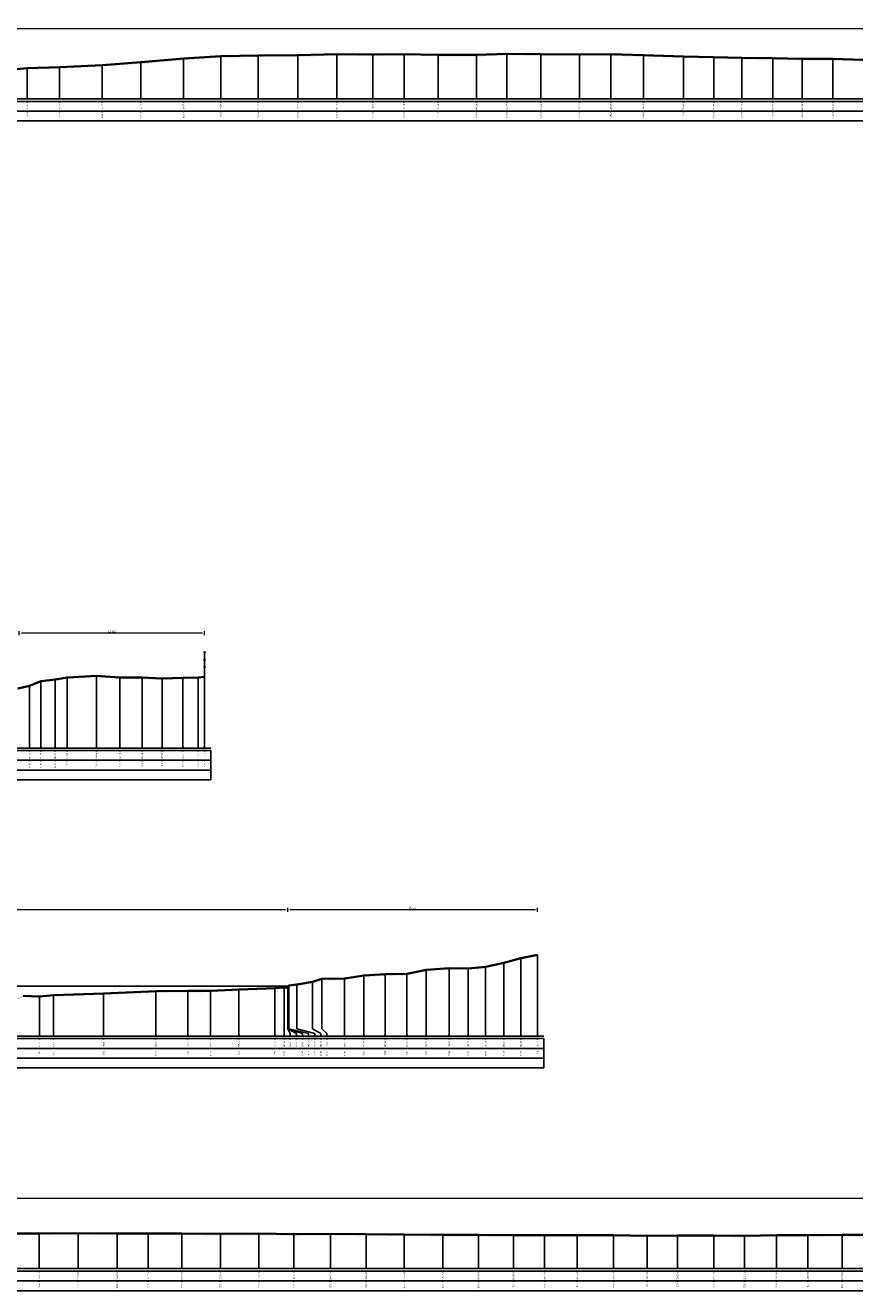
# Model space of a CAD drawing. Header units: metres. Extents: x 197883 to 206898, y 361907 to 364395.
# Tile 128 of 256: x 205937 to 206022, y 363286 to 363415. Entities that reach past the tile are written whole.
import ezdxf
from ezdxf.enums import TextEntityAlignment as Align

# ---------------------------------------------------------------- set-up
doc = ezdxf.new("R2010")
doc.units = ezdxf.units.M
doc.header["$PDMODE"] = 35
doc.header["$PDSIZE"] = 0.075
for name, color, linetype, lineweight in [('B-ME-IE-TERREINAFSCHEIDING_KUNSTMATIG_RASTERHEKWERK-SD', 20, 'Continuous', 25), ('X-ME-AL-PROFIEL_HUIDIG MAAIVELD-GD', 252, 'Continuous', 0), ('X-XX-AL-DETAIL1-M', 7, 'Continuous', 18), ('X-XX-AL-DWARSPROFIEL_PROFIELLIJN MAAIVELD-GD', 8, 'Continuous', 35)]:
    doc.layers.add(name, color=color, linetype=linetype, lineweight=lineweight)
doc.layers.add('X-ME-AL-PROFIEL_WATERLIJN-GD', color=150, linetype='Continuous')
doc.layers.add('X-ME-AL-PROFIELRASTER-S', color=7, linetype='Continuous')
doc.styles.add('NLCS-ISO-ANNOTATIVE-T18', font='NLCS-ISO.ttf', dxfattribs={"height": 1.8})
doc.styles.add('NLCS-ISO-M100-T25', font='NLCS-ISO.ttf', dxfattribs={"height": 0.25})
doc.dimstyles.new('NLCS-M100-T25-PIJL_L2_H1', dxfattribs={"dimscale": 0.1, "dimtxt": 2.5, "dimasz": 2.5, "dimexe": 2, "dimexo": 2, "dimgap": 0.7, "dimtad": 1, "dimzin": 0, "dimdsep": 46, "dimtxsty": 'NLCS-ISO-M100-T25', "dimcen": 0, "dimdle": 2, "dimclrd": 256, "dimclre": 256, "dimclrt": 256, "dimadec": 1, "dimazin": 0, "dimtfac": 1, "dimtdec": 3, "dimtofl": 0, "dimtmove": 0, "dimatfit": 3, "dimfxl": 2, "dimfxlon": 1, "dimtfillclr": 256, "dimtolj": 1, "dimtzin": 0, "dimlwd": -1, "dimlwe": -1, "dimarcsym": 0})

# ---------------------------------------------------------------- blocks, each defined once
blk = doc.blocks.new('SAL-PROFIELRASTER_BALK_EIND1-D')
at = {"color": 0, "linetype": 'ByBlock', "lineweight": -2}
blk.add_line((1, -12.5), (1, -2.5), dxfattribs=at)
at = {"color": 0, "linetype": 'ByBlock', "lineweight": -2, "flags": 128}
for points in [[(0, 0), (1, 0)], [(0, -2.5), (1, -2.5)], [(0, -12.5), (1, -12.5)]]:
    blk.add_lwpolyline(points, dxfattribs=at)
blk = doc.blocks.new('SAL-PROFIELRASTER_BALK_EIND2-D')
at = {"color": 0, "linetype": 'ByBlock', "lineweight": -2}
for p, q in [((1, -2.5), (1, -12.5)), ((1, -12.5), (0, -12.5))]:
    blk.add_line(p, q, dxfattribs=at)
blk = doc.blocks.new('SAL-PROFIELRASTER_BALK_DATA-D')
at = {"color": 0, "linetype": 'ByBlock', "lineweight": -2}
blk.add_lwpolyline([(0, -3.5), (0, -2.5)], dxfattribs=at)
at = {"color": 0, "linetype": 'ByBlock', "lineweight": -2, "style": 'NLCS-ISO-ANNOTATIVE-T18'}
blk.add_attdef('GETAL', text='', height=1.5, rotation=90, dxfattribs=at).set_placement((0.75, -5), align=Align.RIGHT)
blk = doc.blocks.new('SAL-PROFIELRASTER_AANHAAL-D')
at = {"color": 9, "linetype": 'ByBlock', "lineweight": -2, "flags": 128}
blk.add_lwpolyline([(0, 1), (0, 0)], dxfattribs=at)
blk = doc.blocks.new('SAL-PROFIELRASTER_AANHAAL_STAGGER-D')
at = {"color": 9, "linetype": 'ByBlock', "lineweight": -2, "flags": 128}
for points in [[(0, 0), (0, -0.25)], [(0, -0.25), (1, -0.75)], [(1, -0.75), (1, -1)]]:
    blk.add_lwpolyline(points, dxfattribs=at)
blk = doc.blocks.new('*D16')
at = {"layer": 'Defpoints', "color": 0, "transparency": 16777216}
for p in [(205783.86, 363295.17), (205783.86, 363288.01), (206058.69, 363288.01)]:
    blk.add_point(p, dxfattribs=at)
at = {"layer": 'X-XX-AL-DETAIL1-M', "color": 253, "transparency": 16777216}
for p, q in [((205783.86, 363294.97), (205783.86, 363295.37)), ((206058.44, 363295.17), (205784.11, 363295.17)), ((206058.69, 363294.97), (206058.69, 363295.37))]:
    blk.add_line(p, q, dxfattribs=at)
for points in [[(205784.11, 363295.21), (205784.11, 363295.13), (205783.86, 363295.17)], [(206058.44, 363295.21), (206058.44, 363295.13), (206058.69, 363295.17)]]:
    blk.add_solid(points, dxfattribs=at)
at = {"layer": 'X-XX-AL-DETAIL1-M', "color": 253, "transparency": 16777216, "insert": (205861.61, 363295.37), "char_height": 0.25, "attachment_point": 5, "style": 'NLCS-ISO-M100-T25'}
blk.add_mtext('\\A1;Gras', dxfattribs=at)
blk = doc.blocks.new('SIE-RASTERHEKWERK-SOD')
at = {"flags": 128}
for points in [[(-0.035, 1.035), (0.035, 0.965)], [(-0.035, 0.965), (0, 1), (0.035, 1.035)], [(-0.035, 0.735), (0.035, 0.665)], [(-0.035, 0.665), (0, 0.7), (0.035, 0.735)], [(0, 0), (0, 1)], [(-0.035, 0.435), (0.035, 0.365)], [(-0.035, 0.365), (0, 0.4), (0.035, 0.435)]]:
    blk.add_lwpolyline(points, dxfattribs=at)
blk = doc.blocks.new('*D68')
at = {"layer": 'Defpoints', "color": 0, "transparency": 16777216}
for p in [(205936.86, 363352.9), (205936.86, 363346.12), (205955.78, 363340.02)]:
    blk.add_point(p, dxfattribs=at)
at = {"layer": 'X-XX-AL-DETAIL1-M', "color": 253, "transparency": 16777216}
for p, q in [((205936.86, 363352.7), (205936.86, 363353.1)), ((205955.53, 363352.9), (205937.11, 363352.9)), ((205955.78, 363352.7), (205955.78, 363353.1))]:
    blk.add_line(p, q, dxfattribs=at)
for points in [[(205937.11, 363352.94), (205937.11, 363352.86), (205936.86, 363352.9)], [(205955.53, 363352.94), (205955.53, 363352.86), (205955.78, 363352.9)]]:
    blk.add_solid(points, dxfattribs=at)
at = {"layer": 'X-XX-AL-DETAIL1-M', "color": 253, "transparency": 16777216, "insert": (205946.32, 363353.1), "char_height": 0.25, "attachment_point": 5, "style": 'NLCS-ISO-M100-T25'}
blk.add_mtext('\\A1;Gras', dxfattribs=at)
blk = doc.blocks.new('*D70')
at = {"layer": 'Defpoints', "color": 0, "transparency": 16777216}
for p in [(205811.55, 363324.64), (205811.55, 363316.84), (205964.27, 363316.85)]:
    blk.add_point(p, dxfattribs=at)
at = {"layer": 'X-XX-AL-DETAIL1-M', "color": 253, "transparency": 16777216}
for p, q in [((205811.55, 363324.44), (205811.55, 363324.84)), ((205964.27, 363324.44), (205964.27, 363324.84)), ((205964.02, 363324.64), (205811.8, 363324.64))]:
    blk.add_line(p, q, dxfattribs=at)
for points in [[(205811.8, 363324.68), (205811.8, 363324.6), (205811.55, 363324.64)], [(205964.02, 363324.68), (205964.02, 363324.6), (205964.27, 363324.64)]]:
    blk.add_solid(points, dxfattribs=at)
at = {"layer": 'X-XX-AL-DETAIL1-M', "color": 253, "transparency": 16777216, "insert": (205887.91, 363324.83), "char_height": 0.25, "attachment_point": 5, "style": 'NLCS-ISO-M100-T25'}
blk.add_mtext('\\A1;Waterbodem met slib', dxfattribs=at)
blk = doc.blocks.new('*D71')
at = {"layer": 'Defpoints', "color": 0, "transparency": 16777216}
for p in [(205964.27, 363324.64), (205964.27, 363316.85), (205989.78, 363311.75)]:
    blk.add_point(p, dxfattribs=at)
at = {"layer": 'X-XX-AL-DETAIL1-M', "color": 253, "transparency": 16777216}
for p, q in [((205964.27, 363324.44), (205964.27, 363324.84)), ((205989.78, 363324.44), (205989.78, 363324.84)), ((205989.53, 363324.64), (205964.52, 363324.64))]:
    blk.add_line(p, q, dxfattribs=at)
for points in [[(205964.52, 363324.68), (205964.52, 363324.6), (205964.27, 363324.64)], [(205989.53, 363324.68), (205989.53, 363324.6), (205989.78, 363324.64)]]:
    blk.add_solid(points, dxfattribs=at)
at = {"layer": 'X-XX-AL-DETAIL1-M', "color": 253, "transparency": 16777216, "insert": (205977.02, 363324.83), "char_height": 0.25, "attachment_point": 5, "style": 'NLCS-ISO-M100-T25'}
blk.add_mtext('\\A1;Gras', dxfattribs=at)
blk = doc.blocks.new('*D84')
at = {"layer": 'Defpoints', "color": 0, "transparency": 16777216}
for p in [(205783.86, 363414.59), (205783.86, 363407.43), (206171.21, 363407.43)]:
    blk.add_point(p, dxfattribs=at)
at = {"layer": 'X-XX-AL-DETAIL1-M', "color": 253, "transparency": 16777216}
for p, q in [((205783.86, 363414.39), (205783.86, 363414.79)), ((206170.96, 363414.59), (205784.11, 363414.59)), ((206171.21, 363414.39), (206171.21, 363414.79))]:
    blk.add_line(p, q, dxfattribs=at)
for points in [[(205784.11, 363414.63), (205784.11, 363414.55), (205783.86, 363414.59)], [(206170.96, 363414.63), (206170.96, 363414.55), (206171.21, 363414.59)]]:
    blk.add_solid(points, dxfattribs=at)
at = {"layer": 'X-XX-AL-DETAIL1-M', "color": 253, "transparency": 16777216, "insert": (205889.45, 363414.79), "char_height": 0.25, "attachment_point": 5, "style": 'NLCS-ISO-M100-T25'}
blk.add_mtext('\\A1;Gras', dxfattribs=at)

msp = doc.modelspace()

# ---------------------------------------------------------------- hatches: boundary and pattern name
at = {"layer": 'X-ME-AL-PROFIEL_HUIDIG MAAIVELD-GD'}
h = msp.add_hatch(dxfattribs=at)
h.set_pattern_fill('AGR-MAAIVELD', color=256, scale=0.05, pattern_type=2)
h.set_pattern_definition([(45, (0, -954.30662), (-0.25000007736, 0.25000007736), []), (45, (-0.0357, -954.2709), (0, 0.50000015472), [0.3535535, -0.3535535]), (45, (-0.07143, -954.2352), (0, 0.50000015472), [0.3535535, -0.3535535]), (45, (-0.10764, -954.19898), (0, 0.50000015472), [0.3535535, -0.3535535]), (45, (-0.14286, -954.16376), (0, 0.50000015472), [0.3535535, -0.3535535]), (45, (-0.17857, -954.12805), (0, 0.50000015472), [0.3535535, -0.3535535]), (45, (-0.2143, -954.09233), (0, 0.50000015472), [0.3535535, -0.3535535]), (315, (0, -954.30662), (0.25000007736, 0.25000007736), []), (315, (0.0357, -954.2709), (0.50000015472, -1e-16), [0.3535535, -0.3535535]), (315, (0.07143, -954.2352), (0.50000015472, -1e-16), [0.3535535, -0.3535535]), (315, (0.10764, -954.19898), (0.50000015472, -1e-16), [0.3535535, -0.3535535]), (315, (0.14286, -954.16376), (0.50000015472, -1e-16), [0.3535535, -0.3535535]), (315, (0.17857, -954.12805), (0.50000015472, -1e-16), [0.3535535, -0.3535535]), (315, (0.2143, -954.09233), (0.50000015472, -1e-16), [0.3535535, -0.3535535])])
h.paths.add_polyline_path([(206171.207, 363410.481), (206171.207, 363410.331), (206168.768, 363410.369), (206167.246, 363410.287), (206164.445, 363410.393), (206161.657, 363410.488), (206158.942, 363410.648), (206156.155, 363410.782), (206153.362, 363410.952), (206150.43, 363411.119), (206147.42, 363411.289), (206144.576, 363411.416), (206141.734, 363411.674), (206138.218, 363411.877), (206134.691, 363412.029), (206130.992, 363412.051), (206128.061, 363412.08), (206124.826, 363411.991), (206121.683, 363411.971), (206118.545, 363411.947), (206114.591, 363412.008), (206110.867, 363412.031), (206106.693, 363411.973), (206103.107, 363411.957), (206099.169, 363411.942), (206095.442, 363411.834), (206091.707, 363411.723), (206087.85, 363411.622), (206084.102, 363411.584), (206080.69, 363411.544), (206077.239, 363411.53), (206073.858, 363411.469), (206070.94, 363411.402), (206067.452, 363411.442), (206064.26, 363411.433), (206061.168, 363411.429), (206057.221, 363411.432), (206053.888, 363411.366), (206050.806, 363411.338), (206047.746, 363411.327), (206044.325, 363411.351), (206041.065, 363411.33), (206037.959, 363411.315), (206035.498, 363411.244), (206032.535, 363411.234), (206029.215, 363411.215), (206026.339, 363411.247), (206022.973, 363411.281), (206019.921, 363411.361), (206016.785, 363411.376), (206013.776, 363411.434), (206010.613, 363411.483), (206007.756, 363411.554), (206004.656, 363411.632), (206000.574, 363411.745), (205997.253, 363411.839), (205994.034, 363411.835), (205990.119, 363411.859), (205986.627, 363411.88), (205983.535, 363411.774), (205979.638, 363411.796), (205976.138, 363411.869), (205972.966, 363411.815), (205969.267, 363411.86), (205965.283, 363411.746), (205961.231, 363411.729), (205957.433, 363411.641), (205953.63, 363411.397), (205949.284, 363411.026), (205945.328, 363410.744), (205940.977, 363410.53), (205937.68, 363410.437), (205934.283, 363410.107), (205930.633, 363409.88), (205924.964, 363409.734), (205922.096, 363409.645), (205919.582, 363409.568), (205918.501, 363409.952), (205915.416, 363410.05), (205911.798, 363410.002), (205908.49, 363410.042), (205905.007, 363410.145), (205901.042, 363410.128), (205897.696, 363410.095), (205894.342, 363410.135), (205890.691, 363410.057), (205887.086, 363410.082), (205883.616, 363409.983), (205880.299, 363409.982), (205876.996, 363409.917), (205873.856, 363409.894), (205870.993, 363409.919), (205867.616, 363410.337), (205865.021, 363410.61), (205863.057, 363410.212), (205861.435, 363410.339), (205859.099, 363410.785), (205855.688, 363411.182), (205851.43, 363411.318), (205847.165, 363411.285), (205843.7, 363411.206), (205839.878, 363411.15), (205835.955, 363411.123), (205831.932, 363411.193), (205828.12, 363411.288), (205824.83, 363411.232), (205821.403, 363411.291), (205817.267, 363411.274), (205813.366, 363411.186), (205808.794, 363411.121), (205804.53, 363411.091), (205801.002, 363410.95), (205797.033, 363410.771), (205793.304, 363410.658), (205789.633, 363410.694), (205786.376, 363410.827), (205783.859, 363410.625), (205783.859, 363410.775), (205786.376, 363410.977), (205789.633, 363410.844), (205793.304, 363410.808), (205797.033, 363410.921), (205801.002, 363411.1), (205804.53, 363411.241), (205808.794, 363411.271), (205813.366, 363411.336), (205817.267, 363411.424), (205821.403, 363411.441), (205824.83, 363411.382), (205828.12, 363411.438), (205831.932, 363411.343), (205835.955, 363411.273), (205839.878, 363411.3), (205843.7, 363411.356), (205847.165, 363411.435), (205851.43, 363411.468), (205855.688, 363411.332), (205859.099, 363410.935), (205861.435, 363410.489), (205863.057, 363410.362), (205865.021, 363410.76), (205867.616, 363410.487), (205870.993, 363410.069), (205873.856, 363410.044), (205876.996, 363410.067), (205880.299, 363410.132), (205883.616, 363410.133), (205887.086, 363410.232), (205890.691, 363410.207), (205894.342, 363410.285), (205897.696, 363410.245), (205901.042, 363410.278), (205905.007, 363410.295), (205908.49, 363410.192), (205911.798, 363410.152), (205915.416, 363410.2), (205918.501, 363410.102), (205919.582, 363409.718), (205922.096, 363409.795), (205924.964, 363409.884), (205930.633, 363410.03), (205934.283, 363410.257), (205937.68, 363410.587), (205940.977, 363410.68), (205945.328, 363410.894), (205949.284, 363411.176), (205953.63, 363411.547), (205957.433, 363411.791), (205961.231, 363411.879), (205965.283, 363411.896), (205969.267, 363412.01), (205972.966, 363411.965), (205976.138, 363412.019), (205979.638, 363411.946), (205983.535, 363411.924), (205986.627, 363412.03), (205990.119, 363412.009), (205994.034, 363411.985), (205997.253, 363411.989), (206000.574, 363411.895), (206004.656, 363411.782), (206007.756, 363411.704), (206010.613, 363411.633), (206013.776, 363411.584), (206016.785, 363411.526), (206019.921, 363411.511), (206022.973, 363411.431), (206026.339, 363411.397), (206029.215, 363411.365), (206032.535, 363411.384), (206035.498, 363411.394), (206037.959, 363411.465), (206041.065, 363411.48), (206044.325, 363411.501), (206047.746, 363411.477), (206050.806, 363411.488), (206053.888, 363411.516), (206057.221, 363411.582), (206061.168, 363411.579), (206064.26, 363411.583), (206067.452, 363411.592), (206070.94, 363411.552), (206073.858, 363411.619), (206077.239, 363411.68), (206080.69, 363411.694), (206084.102, 363411.734), (206087.85, 363411.772), (206091.707, 363411.873), (206095.442, 363411.984), (206099.169, 363412.092), (206103.107, 363412.107), (206106.693, 363412.123), (206110.867, 363412.181), (206114.591, 363412.158), (206118.545, 363412.097), (206121.683, 363412.121), (206124.826, 363412.141), (206128.061, 363412.23), (206130.992, 363412.201), (206134.691, 363412.179), (206138.218, 363412.027), (206141.734, 363411.824), (206144.576, 363411.566), (206147.42, 363411.439), (206150.43, 363411.269), (206153.362, 363411.102), (206156.155, 363410.932), (206158.942, 363410.798), (206161.657, 363410.638), (206164.445, 363410.543), (206167.246, 363410.437), (206168.768, 363410.519)])
h = msp.add_hatch(dxfattribs=at)
h.set_pattern_fill('AGR-MAAIVELD', color=256, scale=0.05, pattern_type=2)
h.set_pattern_definition([(45, (2.30706, -917.14647), (-0.25000007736, 0.25000007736), []), (45, (2.27135, -917.11076), (0, 0.50000015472), [0.3535535, -0.3535535]), (45, (2.23564, -917.07504), (0, 0.50000015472), [0.3535535, -0.3535535]), (45, (2.19942, -917.03883), (0, 0.50000015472), [0.3535535, -0.3535535]), (45, (2.1642, -917.0036), (0, 0.50000015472), [0.3535535, -0.3535535]), (45, (2.1285, -916.9679), (0, 0.50000015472), [0.3535535, -0.3535535]), (45, (2.09278, -916.9322), (0, 0.50000015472), [0.3535535, -0.3535535]), (315, (2.30706, -917.14647), (0.25000007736, 0.25000007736), []), (315, (2.34278, -917.11076), (0.50000015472, -1e-16), [0.3535535, -0.3535535]), (315, (2.3785, -917.07504), (0.50000015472, -1e-16), [0.3535535, -0.3535535]), (315, (2.4147, -917.03883), (0.50000015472, -1e-16), [0.3535535, -0.3535535]), (315, (2.44992, -917.0036), (0.50000015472, -1e-16), [0.3535535, -0.3535535]), (315, (2.48564, -916.9679), (0.50000015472, -1e-16), [0.3535535, -0.3535535]), (315, (2.52135, -916.9322), (0.50000015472, -1e-16), [0.3535535, -0.3535535])])
h.paths.add_polyline_path([(205955.777, 363348.438), (205955.777, 363348.288), (205955.131, 363348.225), (205953.568, 363348.191), (205951.444, 363348.12), (205949.405, 363348.203), (205947.14, 363348.225), (205944.734, 363348.383), (205941.739, 363348.217), (205940.524, 363348.002), (205939.05, 363347.835), (205937.911, 363347.375), (205936.724, 363347.089), (205935.893, 363346.996), (205934.784, 363346.888), (205933.992, 363346.959), (205932.797, 363346.849), (205930.308, 363346.783), (205927.586, 363346.573), (205923.696, 363346.261), (205918.682, 363345.98), (205913.108, 363345.723), (205908.226, 363345.167), (205901.352, 363344.704), (205895.678, 363345.017), (205892.494, 363345.396), (205888.26, 363345.422), (205883.877, 363345.366), (205878.403, 363344.993), (205871.748, 363344.673), (205866.136, 363343.684), (205862.225, 363343.66), (205857.945, 363343.603), (205850.934, 363343.696), (205848.351, 363343.62), (205843.127, 363343.72), (205837.674, 363343.793), (205831.655, 363343.852), (205826.807, 363344.083), (205821.389, 363344.603), (205815.85, 363346.168), (205813.451, 363346.528), (205810.062, 363346.913), (205809.001, 363347.023), (205807.983, 363347.053), (205807.406, 363347.122), (205807.388, 363347.133), (205806.836, 363347.199), (205805.635, 363347.327), (205803.887, 363347.619), (205802.047, 363347.945), (205800.375, 363348.13), (205798.489, 363348.423), (205796.843, 363348.767), (205795.178, 363349.214), (205794.027, 363349.433), (205791.286, 363349.63), (205788.978, 363349.726), (205786.466, 363349.718), (205783.859, 363349.719), (205783.859, 363349.869), (205786.466, 363349.868), (205788.978, 363349.876), (205791.286, 363349.78), (205794.027, 363349.583), (205795.178, 363349.364), (205796.843, 363348.917), (205798.489, 363348.573), (205800.375, 363348.28), (205802.047, 363348.095), (205803.887, 363347.769), (205805.635, 363347.477), (205806.836, 363347.349), (205807.388, 363347.283), (205807.406, 363347.272), (205807.983, 363347.203), (205809.001, 363347.173), (205810.062, 363347.063), (205813.451, 363346.678), (205815.85, 363346.318), (205821.389, 363344.753), (205826.807, 363344.233), (205831.655, 363344.002), (205837.674, 363343.943), (205843.127, 363343.87), (205848.351, 363343.77), (205850.934, 363343.846), (205857.945, 363343.753), (205862.225, 363343.81), (205866.136, 363343.834), (205871.748, 363344.823), (205878.403, 363345.143), (205883.877, 363345.516), (205888.26, 363345.572), (205892.494, 363345.546), (205895.678, 363345.167), (205901.352, 363344.854), (205908.226, 363345.317), (205913.108, 363345.873), (205918.682, 363346.13), (205923.696, 363346.411), (205927.586, 363346.723), (205930.308, 363346.933), (205932.797, 363346.999), (205933.992, 363347.109), (205934.784, 363347.038), (205935.893, 363347.146), (205936.724, 363347.239), (205937.911, 363347.525), (205939.05, 363347.985), (205940.524, 363348.152), (205941.739, 363348.367), (205944.734, 363348.533), (205947.14, 363348.375), (205949.405, 363348.353), (205951.444, 363348.27), (205953.568, 363348.341), (205955.131, 363348.375)])
h = msp.add_hatch(dxfattribs=at)
h.set_pattern_fill('AGR-MAAIVELD', color=256, scale=0.05, pattern_type=2)
h.set_pattern_definition([(45, (0.7585, -907.43716), (-0.25000007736, 0.25000007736), []), (45, (0.72278, -907.40145), (0, 0.50000015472), [0.3535535, -0.3535535]), (45, (0.68707, -907.36573), (0, 0.50000015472), [0.3535535, -0.3535535]), (45, (0.65085, -907.32952), (0, 0.50000015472), [0.3535535, -0.3535535]), (45, (0.61564, -907.2943), (0, 0.50000015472), [0.3535535, -0.3535535]), (45, (0.57992, -907.2586), (0, 0.50000015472), [0.3535535, -0.3535535]), (45, (0.5442, -907.22288), (0, 0.50000015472), [0.3535535, -0.3535535]), (315, (0.7585, -907.43716), (0.25000007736, 0.25000007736), []), (315, (0.7942, -907.40145), (0.50000015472, -1e-16), [0.3535535, -0.3535535]), (315, (0.82992, -907.36573), (0.50000015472, -1e-16), [0.3535535, -0.3535535]), (315, (0.86614, -907.32952), (0.50000015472, -1e-16), [0.3535535, -0.3535535]), (315, (0.90135, -907.2943), (0.50000015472, -1e-16), [0.3535535, -0.3535535]), (315, (0.93707, -907.2586), (0.50000015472, -1e-16), [0.3535535, -0.3535535]), (315, (0.97278, -907.22288), (0.50000015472, -1e-16), [0.3535535, -0.3535535])])
h.paths.add_polyline_path([(205989.776, 363320.06), (205988.056, 363319.704), (205986.32, 363319.242), (205984.461, 363318.84), (205982.677, 363318.67), (205980.743, 363318.678), (205978.392, 363318.522), (205976.431, 363318.126), (205974.215, 363318.065), (205972.028, 363317.957), (205970.071, 363317.621), (205967.749, 363317.605), (205966.781, 363317.305), (205965.201, 363317.027), (205964.384, 363316.937), (205964.272, 363316.848), (205964.266, 363316.729), (205963.896, 363316.709), (205962.933, 363316.656), (205959.28, 363316.517), (205956.396, 363316.393), (205954.075, 363316.386), (205950.812, 363316.339), (205945.465, 363316.112), (205940.37, 363315.943), (205938.909, 363315.814), (205937.272, 363315.852), (205933.473, 363314.723), (205928.859, 363314.56), (205925.803, 363314.728), (205919.735, 363314.828), (205917.211, 363314.802), (205914.452, 363314.71), (205908.902, 363314.875), (205902.81, 363315.303), (205898.796, 363315.107), (205891.161, 363314.426), (205884.458, 363314.205), (205879.794, 363314.186), (205876.071, 363314.298), (205870.865, 363314.286), (205866.311, 363314.184), (205861.701, 363314.175), (205854.332, 363314.208), (205848.692, 363314.356), (205844.852, 363314.462), (205840.029, 363314.576), (205833.959, 363314.865), (205828.768, 363315.259), (205823.124, 363315.337), (205819.815, 363315.622), (205816.992, 363315.806), (205814.29, 363316.196), (205812.525, 363316.469), (205811.894, 363316.648), (205811.547, 363316.842), (205811.194, 363316.965), (205810.2, 363317.138), (205809.004, 363317.591), (205808.226, 363318.084), (205807.479, 363318.193), (205805.553, 363318.222), (205803.289, 363318.208), (205801.099, 363318.229), (205798.832, 363318.249), (205796.356, 363318.291), (205794.312, 363318.269), (205791.904, 363318.329), (205789.726, 363318.373), (205787.762, 363318.402), (205785.587, 363318.444), (205783.859, 363318.471), (205783.859, 363318.321), (205785.587, 363318.294), (205787.762, 363318.252), (205789.726, 363318.223), (205791.904, 363318.179), (205794.312, 363318.119), (205796.356, 363318.141), (205798.832, 363318.099), (205801.099, 363318.079), (205803.289, 363318.058), (205805.553, 363318.072), (205807.479, 363318.043), (205808.226, 363317.934), (205809.004, 363317.441), (205810.2, 363316.988), (205811.194, 363316.815), (205811.547, 363316.692), (205811.894, 363316.498), (205812.525, 363316.319), (205814.29, 363316.046), (205816.992, 363315.656), (205819.815, 363315.472), (205823.124, 363315.187), (205828.768, 363315.109), (205833.959, 363314.715), (205840.029, 363314.426), (205844.852, 363314.312), (205848.692, 363314.206), (205854.332, 363314.058), (205861.701, 363314.025), (205866.311, 363314.034), (205870.865, 363314.136), (205876.071, 363314.148), (205879.794, 363314.036), (205884.458, 363314.055), (205891.161, 363314.276), (205898.796, 363314.957), (205902.81, 363315.153), (205908.902, 363314.725), (205914.452, 363314.56), (205917.211, 363314.652), (205919.735, 363314.678), (205925.803, 363314.578), (205928.859, 363314.41), (205933.473, 363314.573), (205937.272, 363315.702), (205938.909, 363315.664), (205940.37, 363315.793), (205945.465, 363315.962), (205950.812, 363316.189), (205954.075, 363316.236), (205956.396, 363316.243), (205959.28, 363316.367), (205962.933, 363316.506), (205963.896, 363316.559), (205964.266, 363316.579), (205964.272, 363316.698), (205964.384, 363316.787), (205965.201, 363316.877), (205966.781, 363317.155), (205967.749, 363317.455), (205970.071, 363317.471), (205972.028, 363317.807), (205974.215, 363317.915), (205976.431, 363317.976), (205978.392, 363318.372), (205980.743, 363318.528), (205982.677, 363318.52), (205984.461, 363318.69), (205986.32, 363319.092), (205988.056, 363319.554), (205989.776, 363319.91)])
h = msp.add_hatch(dxfattribs=at)
h.set_pattern_fill('AGR-MAAIVELD', color=256, scale=0.05, pattern_type=2)
h.set_pattern_definition([(45, (-3.94736, -889.02297), (-0.25000007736, 0.25000007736), []), (45, (-3.98308, -888.98725), (0, 0.50000015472), [0.3535535, -0.3535535]), (45, (-4.0188, -888.95154), (0, 0.50000015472), [0.3535535, -0.3535535]), (45, (-4.055, -888.91533), (0, 0.50000015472), [0.3535535, -0.3535535]), (45, (-4.09022, -888.8801), (0, 0.50000015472), [0.3535535, -0.3535535]), (45, (-4.12593, -888.8444), (0, 0.50000015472), [0.3535535, -0.3535535]), (45, (-4.16165, -888.8087), (0, 0.50000015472), [0.3535535, -0.3535535]), (315, (-3.94736, -889.02297), (0.25000007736, 0.25000007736), []), (315, (-3.91165, -888.98725), (0.50000015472, -1e-16), [0.3535535, -0.3535535]), (315, (-3.87593, -888.95154), (0.50000015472, -1e-16), [0.3535535, -0.3535535]), (315, (-3.83972, -888.91533), (0.50000015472, -1e-16), [0.3535535, -0.3535535]), (315, (-3.8045, -888.8801), (0.50000015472, -1e-16), [0.3535535, -0.3535535]), (315, (-3.7688, -888.8444), (0.50000015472, -1e-16), [0.3535535, -0.3535535]), (315, (-3.73308, -888.8087), (0.50000015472, -1e-16), [0.3535535, -0.3535535])])
h.paths.add_polyline_path([(206058.694, 363290.517), (206058.694, 363290.367), (206056.755, 363290.344), (206054.901, 363290.559), (206053.026, 363290.897), (206050.638, 363291.015), (206047.564, 363291.197), (206044.231, 363291.35), (206041.149, 363291.375), (206037.967, 363291.355), (206034.783, 363291.329), (206031.68, 363291.34), (206028.204, 363291.334), (206024.446, 363291.309), (206020.86, 363291.314), (206017.365, 363291.274), (206014.154, 363291.277), (206010.9, 363291.213), (206007.775, 363291.247), (206004.054, 363291.235), (206000.955, 363291.229), (205997.534, 363291.265), (205993.818, 363291.268), (205990.491, 363291.283), (205987.308, 363291.275), (205983.739, 363291.301), (205980.111, 363291.323), (205976.164, 363291.341), (205972.273, 363291.39), (205968.629, 363291.414), (205964.898, 363291.393), (205961.325, 363291.435), (205957.4, 363291.411), (205953.448, 363291.458), (205950.008, 363291.464), (205946.852, 363291.438), (205942.859, 363291.48), (205938.899, 363291.457), (205935.142, 363291.462), (205932.026, 363291.499), (205928.492, 363291.48), (205925.201, 363291.498), (205921.953, 363291.487), (205918.218, 363291.503), (205913.983, 363291.49), (205910.799, 363291.503), (205907.127, 363291.488), (205903.465, 363291.472), (205899.561, 363291.511), (205895.673, 363291.485), (205891.741, 363291.497), (205888.026, 363291.502), (205884.191, 363291.511), (205880.676, 363291.492), (205877.137, 363291.462), (205873.384, 363291.468), (205869.43, 363291.48), (205865.38, 363291.504), (205861.505, 363291.514), (205857.725, 363291.494), (205853.644, 363291.521), (205849.613, 363291.526), (205845.684, 363291.516), (205841.774, 363291.509), (205838.288, 363291.495), (205834.645, 363291.498), (205830.823, 363291.515), (205826.896, 363291.501), (205823.072, 363291.507), (205819.002, 363291.484), (205815.288, 363291.451), (205811.474, 363291.458), (205808.163, 363291.465), (205805.03, 363291.494), (205801.09, 363291.589), (205797.771, 363291.616), (205793.784, 363291.731), (205790.18, 363291.452), (205786.409, 363291.098), (205783.859, 363290.949), (205783.859, 363291.099), (205786.409, 363291.248), (205790.18, 363291.602), (205793.784, 363291.881), (205797.771, 363291.766), (205801.09, 363291.739), (205805.03, 363291.644), (205808.163, 363291.615), (205811.474, 363291.608), (205815.288, 363291.601), (205819.002, 363291.634), (205823.072, 363291.657), (205826.896, 363291.651), (205830.823, 363291.665), (205834.645, 363291.648), (205838.288, 363291.645), (205841.774, 363291.659), (205845.684, 363291.666), (205849.613, 363291.676), (205853.644, 363291.671), (205857.725, 363291.644), (205861.505, 363291.664), (205865.38, 363291.654), (205869.43, 363291.63), (205873.384, 363291.618), (205877.137, 363291.612), (205880.676, 363291.642), (205884.191, 363291.661), (205888.026, 363291.652), (205891.741, 363291.647), (205895.673, 363291.635), (205899.561, 363291.661), (205903.465, 363291.622), (205907.127, 363291.638), (205910.799, 363291.653), (205913.983, 363291.64), (205918.218, 363291.653), (205921.953, 363291.637), (205925.201, 363291.648), (205928.492, 363291.63), (205932.026, 363291.649), (205935.142, 363291.612), (205938.899, 363291.607), (205942.859, 363291.63), (205946.852, 363291.588), (205950.008, 363291.614), (205953.448, 363291.608), (205957.4, 363291.561), (205961.325, 363291.585), (205964.898, 363291.543), (205968.629, 363291.564), (205972.273, 363291.54), (205976.164, 363291.491), (205980.111, 363291.473), (205983.739, 363291.451), (205987.308, 363291.425), (205990.491, 363291.433), (205993.818, 363291.418), (205997.534, 363291.415), (206000.955, 363291.379), (206004.054, 363291.385), (206007.775, 363291.397), (206010.9, 363291.363), (206014.154, 363291.427), (206017.365, 363291.424), (206020.86, 363291.464), (206024.446, 363291.459), (206028.204, 363291.484), (206031.68, 363291.49), (206034.783, 363291.479), (206037.967, 363291.505), (206041.149, 363291.525), (206044.231, 363291.5), (206047.564, 363291.347), (206050.638, 363291.165), (206053.026, 363291.047), (206054.901, 363290.709), (206056.755, 363290.494)])

# ---------------------------------------------------------------- linework, layer by layer
at = {"layer": 'X-ME-AL-PROFIEL_WATERLIJN-GD'}
msp.add_lwpolyline([(205811.547, 363316.842), (205964.272, 363316.848)], dxfattribs=at)
at = {"layer": 'X-XX-AL-DWARSPROFIEL_PROFIELLIJN MAAIVELD-GD'}
for points in [[(205934.283, 363410.257), (205937.68, 363410.587), (205940.977, 363410.68), (205945.328, 363410.894), (205949.284, 363411.176), (205953.63, 363411.547), (205957.433, 363411.791), (205961.231, 363411.879), (205965.283, 363411.896), (205969.267, 363412.01), (205972.966, 363411.965), (205976.138, 363412.019), (205979.638, 363411.946), (205983.535, 363411.924), (205986.627, 363412.03), (205990.119, 363412.009), (205994.034, 363411.985), (205997.253, 363411.989), (206000.574, 363411.895), (206004.656, 363411.782), (206007.756, 363411.704), (206010.613, 363411.633), (206013.776, 363411.584), (206016.785, 363411.526), (206019.921, 363411.511), (206022.973, 363411.431)], [(205936.724, 363347.239), (205937.911, 363347.525), (205939.05, 363347.985), (205940.524, 363348.152), (205941.739, 363348.367), (205944.734, 363348.533), (205947.14, 363348.375), (205949.405, 363348.353), (205951.444, 363348.27), (205953.568, 363348.341), (205955.131, 363348.375), (205955.777, 363348.438)], [(205937.272, 363315.852), (205938.909, 363315.814), (205940.37, 363315.943), (205945.465, 363316.112), (205950.812, 363316.339), (205954.075, 363316.386), (205956.396, 363316.393), (205959.28, 363316.517), (205962.933, 363316.656), (205963.896, 363316.709), (205964.266, 363316.729), (205964.272, 363316.848), (205964.384, 363316.937), (205965.201, 363317.027), (205966.781, 363317.305), (205967.749, 363317.605), (205970.071, 363317.621), (205972.028, 363317.957), (205974.215, 363318.065), (205976.431, 363318.126), (205978.392, 363318.522), (205980.743, 363318.678), (205982.677, 363318.67), (205984.461, 363318.84), (205986.32, 363319.242), (205988.056, 363319.704), (205989.776, 363320.06)], [(205935.142, 363291.612), (205938.899, 363291.607), (205942.859, 363291.63), (205946.852, 363291.588), (205950.008, 363291.614), (205953.448, 363291.608), (205957.4, 363291.561), (205961.325, 363291.585), (205964.898, 363291.543), (205968.629, 363291.564), (205972.273, 363291.54), (205976.164, 363291.491), (205980.111, 363291.473), (205983.739, 363291.451), (205987.308, 363291.425), (205990.491, 363291.433), (205993.818, 363291.418), (205997.534, 363291.415), (206000.955, 363291.379), (206004.054, 363291.385), (206007.775, 363291.397), (206010.9, 363291.363), (206014.154, 363291.427), (206017.365, 363291.424), (206020.86, 363291.464), (206024.446, 363291.459)]]:
    msp.add_lwpolyline(points, dxfattribs=at)

# ---------------------------------------------------------------- block references
at = {"layer": 'B-ME-IE-TERREINAFSCHEIDING_KUNSTMATIG_RASTERHEKWERK-SD', "xscale": 2.5, "yscale": 2.5, "zscale": 2.5}
msp.add_blockref('SIE-RASTERHEKWERK-SOD', (205955.777, 363348.438), dxfattribs=at)
at = {"layer": 'X-ME-AL-PROFIELRASTER-S'}
for p, yscale in [((205953.63, 363407.433), 4.114000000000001), ((205957.433, 363407.433), 4.358000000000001), ((205961.231, 363407.433), 4.446000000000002), ((205965.283, 363407.433), 4.463000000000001), ((205969.267, 363407.433), 4.577000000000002), ((205972.966, 363407.433), 4.532), ((205976.138, 363407.433), 4.585999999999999), ((205979.638, 363407.433), 4.513000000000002), ((205983.535, 363407.433), 4.491), ((205986.627, 363407.433), 4.597000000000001), ((205990.119, 363407.433), 4.576000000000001), ((205994.034, 363407.433), 4.552), ((205997.253, 363407.433), 4.556000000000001), ((206000.574, 363407.433), 4.462), ((206004.656, 363407.433), 4.349), ((206007.756, 363407.433), 4.271000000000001), ((206010.613, 363407.433), 4.199999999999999), ((206013.776, 363407.433), 4.151), ((206016.785, 363407.433), 4.093), ((206019.921, 363407.433), 4.077999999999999), ((205937.68, 363407.433), 3.154), ((205940.977, 363407.433), 3.247), ((205945.328, 363407.433), 3.461), ((205949.284, 363407.433), 3.743), ((205940.524, 363341.164), 6.988), ((205941.739, 363341.164), 7.202999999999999), ((205944.734, 363341.164), 7.369), ((205947.14, 363341.164), 7.211), ((205949.405, 363341.164), 7.189), ((205951.444, 363341.164), 7.106), ((205953.568, 363341.164), 7.177), ((205955.131, 363341.164), 7.211), ((205955.777, 363341.164), 7.273999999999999), ((205937.911, 363341.164), 6.361000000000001), ((205939.05, 363341.164), 6.821), ((205988.056, 363311.755), 7.949000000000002), ((205989.776, 363311.755), 8.305), ((205978.392, 363311.755), 6.766999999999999), ((205980.743, 363311.755), 6.923), ((205982.677, 363311.755), 6.914999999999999), ((205984.461, 363311.755), 7.085000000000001), ((205986.32, 363311.755), 7.486999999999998), ((205966.781, 363312.755), 4.550000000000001), ((205967.749, 363312.755), 4.85), ((205970.071, 363311.755), 5.866), ((205972.028, 363311.755), 6.202), ((205974.215, 363311.755), 6.31), ((205976.431, 363311.755), 6.371), ((205938.909, 363311.755), 4.058999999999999), ((205940.37, 363311.755), 4.188000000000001), ((205940.37, 363311.755), 4.188000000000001), ((205945.465, 363311.755), 4.356999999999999), ((205945.465, 363311.755), 4.356999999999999), ((205950.812, 363311.755), 4.584), ((205950.812, 363311.755), 4.584), ((205954.075, 363311.755), 4.631), ((205954.075, 363311.755), 4.631), ((205956.396, 363311.755), 4.638), ((205956.396, 363311.755), 4.638), ((205959.28, 363311.755), 4.762), ((205959.28, 363311.755), 4.762), ((205962.933, 363311.755), 4.901), ((205962.933, 363311.755), 4.901), ((205963.896, 363311.755), 4.954000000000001), ((205963.896, 363311.755), 4.954000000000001), ((205964.266, 363312.755), 3.974), ((205964.266, 363312.755), 3.974), ((205964.272, 363312.755), 4.093), ((205964.384, 363312.755), 4.182), ((205965.201, 363312.755), 4.272), ((205938.899, 363288.012), 3.595000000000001), ((205942.859, 363288.012), 3.618), ((205946.852, 363288.012), 3.576000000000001), ((205950.008, 363288.012), 3.602), ((205953.448, 363288.012), 3.596), ((205957.4, 363288.012), 3.548999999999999), ((205961.325, 363288.012), 3.573), ((205964.898, 363288.012), 3.531000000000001), ((205968.629, 363288.012), 3.552), ((205972.273, 363288.012), 3.528), ((205976.164, 363288.012), 3.478999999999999), ((205980.111, 363288.012), 3.461), ((205983.739, 363288.012), 3.439), ((205987.308, 363288.012), 3.413), ((205990.491, 363288.012), 3.420999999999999), ((205993.818, 363288.012), 3.406000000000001), ((205997.534, 363288.012), 3.403), ((206000.955, 363288.012), 3.367000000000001), ((206004.054, 363288.012), 3.372999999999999), ((206007.775, 363288.012), 3.385), ((206010.9, 363288.012), 3.351000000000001), ((206014.154, 363288.012), 3.414999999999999), ((206017.365, 363288.012), 3.412000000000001), ((206020.86, 363288.012), 3.452)]:
    msp.add_blockref('SAL-PROFIELRASTER_AANHAAL-D', p, dxfattribs=dict(at, yscale=yscale))
at = {"layer": 'X-ME-AL-PROFIELRASTER-S', "yscale": 0.1}
for name, p, xscale, zscale in [('SAL-PROFIELRASTER_BALK_EIND1-D', (205783.859, 363407.433), 387.9734933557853, 387.9734933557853), ('SAL-PROFIELRASTER_BALK_EIND2-D', (205783.859, 363406.433), 387.9734933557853, 387.9734933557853), ('SAL-PROFIELRASTER_BALK_EIND1-D', (205783.859, 363341.164), 172.5433699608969, 172.5433699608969), ('SAL-PROFIELRASTER_BALK_EIND2-D', (205783.859, 363340.164), 172.5433699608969, 172.5433699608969), ('SAL-PROFIELRASTER_BALK_EIND2-D', (205783.859, 363339.164), 172.5433699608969, 172.5433699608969), ('SAL-PROFIELRASTER_BALK_EIND1-D', (205783.859, 363311.755), 206.5425505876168, 206.5425505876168), ('SAL-PROFIELRASTER_BALK_EIND2-D', (205783.859, 363310.755), 206.5425505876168, 206.5425505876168), ('SAL-PROFIELRASTER_BALK_EIND2-D', (205783.859, 363309.755), 206.5425505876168, 206.5425505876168), ('SAL-PROFIELRASTER_BALK_EIND1-D', (205783.859, 363288.012), 275.4599491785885, 275.4599491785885), ('SAL-PROFIELRASTER_BALK_EIND2-D', (205783.859, 363287.012), 275.4599491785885, 275.4599491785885)]:
    msp.add_blockref(name, p, dxfattribs=dict(at, xscale=xscale, zscale=zscale))
at = {"layer": 'X-ME-AL-PROFIELRASTER-S', "xscale": 0.1, "yscale": 0.1, "zscale": 0.1}
for p, values in [((205937.68, 363407.433), {'GETAL': '153.82'}), ((205940.977, 363407.433), {'GETAL': '157.12'}), ((205945.328, 363407.433), {'GETAL': '161.47'}), ((205949.284, 363407.433), {'GETAL': '165.43'}), ((205953.63, 363407.433), {'GETAL': '169.77'}), ((205957.433, 363407.433), {'GETAL': '173.57'}), ((205961.231, 363407.433), {'GETAL': '177.37'}), ((205965.283, 363407.433), {'GETAL': '181.42'}), ((205969.267, 363407.433), {'GETAL': '185.41'}), ((205972.966, 363407.433), {'GETAL': '189.11'}), ((205976.138, 363407.433), {'GETAL': '192.28'}), ((205979.638, 363407.433), {'GETAL': '195.78'}), ((205983.535, 363407.433), {'GETAL': '199.68'}), ((205986.627, 363407.433), {'GETAL': '202.77'}), ((205990.119, 363407.433), {'GETAL': '206.26'}), ((205994.034, 363407.433), {'GETAL': '210.17'}), ((205997.253, 363407.433), {'GETAL': '213.39'}), ((206000.574, 363407.433), {'GETAL': '216.71'}), ((206004.656, 363407.433), {'GETAL': '220.80'}), ((206007.756, 363407.433), {'GETAL': '223.90'}), ((206010.613, 363407.433), {'GETAL': '226.75'}), ((206013.776, 363407.433), {'GETAL': '229.92'}), ((206016.785, 363407.433), {'GETAL': '232.93'}), ((206019.921, 363407.433), {'GETAL': '236.06'}), ((205937.68, 363406.433), {'GETAL': '15.15'}), ((205940.977, 363406.433), {'GETAL': '15.25'}), ((205945.328, 363406.433), {'GETAL': '15.46'}), ((205949.284, 363406.433), {'GETAL': '15.74'}), ((205953.63, 363406.433), {'GETAL': '16.11'}), ((205957.433, 363406.433), {'GETAL': '16.36'}), ((205961.231, 363406.433), {'GETAL': '16.45'}), ((205965.283, 363406.433), {'GETAL': '16.46'}), ((205969.267, 363406.433), {'GETAL': '16.58'}), ((205972.966, 363406.433), {'GETAL': '16.53'}), ((205976.138, 363406.433), {'GETAL': '16.59'}), ((205979.638, 363406.433), {'GETAL': '16.51'}), ((205983.535, 363406.433), {'GETAL': '16.49'}), ((205986.627, 363406.433), {'GETAL': '16.60'}), ((205990.119, 363406.433), {'GETAL': '16.58'}), ((205994.034, 363406.433), {'GETAL': '16.55'}), ((205997.253, 363406.433), {'GETAL': '16.56'}), ((206000.574, 363406.433), {'GETAL': '16.46'}), ((206004.656, 363406.433), {'GETAL': '16.35'}), ((206007.756, 363406.433), {'GETAL': '16.27'}), ((206010.613, 363406.433), {'GETAL': '16.20'}), ((206013.776, 363406.433), {'GETAL': '16.15'}), ((206016.785, 363406.433), {'GETAL': '16.09'}), ((206019.921, 363406.433), {'GETAL': '16.08'}), ((205937.911, 363341.164), {'GETAL': '154.05'}), ((205939.05, 363341.164), {'GETAL': '155.19'}), ((205940.524, 363341.164), {'GETAL': '156.67'}), ((205941.739, 363341.164), {'GETAL': '157.88'}), ((205944.734, 363341.164), {'GETAL': '160.88'}), ((205947.14, 363341.164), {'GETAL': '163.28'}), ((205949.405, 363341.164), {'GETAL': '165.55'}), ((205951.444, 363341.164), {'GETAL': '167.59'}), ((205953.568, 363341.164), {'GETAL': '169.71'}), ((205955.131, 363341.164), {'GETAL': '171.27'}), ((205955.777, 363341.164), {'GETAL': '171.92'}), ((205937.911, 363340.164), {'GETAL': '14.36'}), ((205939.05, 363340.164), {'GETAL': '14.82'}), ((205940.524, 363340.164), {'GETAL': '14.99'}), ((205941.739, 363340.164), {'GETAL': '15.20'}), ((205944.734, 363340.164), {'GETAL': '15.37'}), ((205947.14, 363340.164), {'GETAL': '15.21'}), ((205949.405, 363340.164), {'GETAL': '15.19'}), ((205951.444, 363340.164), {'GETAL': '15.11'}), ((205953.568, 363340.164), {'GETAL': '15.18'}), ((205955.131, 363340.164), {'GETAL': '15.21'}), ((205955.777, 363340.164), {'GETAL': '15.27'}), ((205938.909, 363311.755), {'GETAL': '155.05'}), ((205940.37, 363311.755), {'GETAL': '156.51'}), ((205940.37, 363311.755), {'GETAL': '156.51'}), ((205945.465, 363311.755), {'GETAL': '161.61'}), ((205945.465, 363311.755), {'GETAL': '161.61'}), ((205950.812, 363311.755), {'GETAL': '166.95'}), ((205950.812, 363311.755), {'GETAL': '166.95'}), ((205954.075, 363311.755), {'GETAL': '170.22'}), ((205954.075, 363311.755), {'GETAL': '170.22'}), ((205956.396, 363311.755), {'GETAL': '172.54'}), ((205956.396, 363311.755), {'GETAL': '172.54'}), ((205959.28, 363311.755), {'GETAL': '175.42'}), ((205959.28, 363311.755), {'GETAL': '175.42'}), ((205962.933, 363311.755), {'GETAL': '179.07'}), ((205962.933, 363311.755), {'GETAL': '179.07'}), ((205963.896, 363311.755), {'GETAL': '180.04'}), ((205963.896, 363311.755), {'GETAL': '180.04'}), ((205964.521, 363311.755), {'GETAL': '180.41'}), ((205965.146, 363311.755), {'GETAL': '180.41'}), ((205965.771, 363311.755), {'GETAL': '180.41'}), ((205966.396, 363311.755), {'GETAL': '180.53'}), ((205967.021, 363311.755), {'GETAL': '181.34'}), ((205967.646, 363311.755), {'GETAL': '182.92'}), ((205968.271, 363311.755), {'GETAL': '183.89'}), ((205970.071, 363311.755), {'GETAL': '186.21'}), ((205972.028, 363311.755), {'GETAL': '188.17'}), ((205974.215, 363311.755), {'GETAL': '190.36'}), ((205976.431, 363311.755), {'GETAL': '192.57'}), ((205978.392, 363311.755), {'GETAL': '194.53'}), ((205980.743, 363311.755), {'GETAL': '196.88'}), ((205982.677, 363311.755), {'GETAL': '198.82'}), ((205984.461, 363311.755), {'GETAL': '200.60'}), ((205986.32, 363311.755), {'GETAL': '202.46'}), ((205988.056, 363311.755), {'GETAL': '204.20'}), ((205989.776, 363311.755), {'GETAL': '205.92'}), ((205938.909, 363310.755), {'GETAL': '13.06'}), ((205940.37, 363310.755), {'GETAL': '13.19'}), ((205945.465, 363310.755), {'GETAL': '13.36'}), ((205950.812, 363310.755), {'GETAL': '13.58'}), ((205954.075, 363310.755), {'GETAL': '13.63'}), ((205956.396, 363310.755), {'GETAL': '13.64'}), ((205959.28, 363310.755), {'GETAL': '13.76'}), ((205962.933, 363310.755), {'GETAL': '13.90'}), ((205963.896, 363310.755), {'GETAL': '13.95'}), ((205965.771, 363310.755), {'GETAL': '13.97'}), ((205966.396, 363310.755), {'GETAL': '14.18'}), ((205967.021, 363310.755), {'GETAL': '14.27'}), ((205967.646, 363310.755), {'GETAL': '14.55'}), ((205968.271, 363310.755), {'GETAL': '14.85'}), ((205970.071, 363310.755), {'GETAL': '14.87'}), ((205972.028, 363310.755), {'GETAL': '15.20'}), ((205974.215, 363310.755), {'GETAL': '15.31'}), ((205976.431, 363310.755), {'GETAL': '15.37'}), ((205978.392, 363310.755), {'GETAL': '15.77'}), ((205980.743, 363310.755), {'GETAL': '15.92'}), ((205982.677, 363310.755), {'GETAL': '15.92'}), ((205984.461, 363310.755), {'GETAL': '16.09'}), ((205986.32, 363310.755), {'GETAL': '16.49'}), ((205988.056, 363310.755), {'GETAL': '16.95'}), ((205989.776, 363310.755), {'GETAL': '17.31'}), ((205938.899, 363288.012), {'GETAL': '155.04'}), ((205942.859, 363288.012), {'GETAL': '159.00'}), ((205946.852, 363288.012), {'GETAL': '162.99'}), ((205950.008, 363288.012), {'GETAL': '166.15'}), ((205953.448, 363288.012), {'GETAL': '169.59'}), ((205957.4, 363288.012), {'GETAL': '173.54'}), ((205961.325, 363288.012), {'GETAL': '177.47'}), ((205964.898, 363288.012), {'GETAL': '181.04'}), ((205968.629, 363288.012), {'GETAL': '184.77'}), ((205972.273, 363288.012), {'GETAL': '188.41'}), ((205976.164, 363288.012), {'GETAL': '192.30'}), ((205980.111, 363288.012), {'GETAL': '196.25'}), ((205983.739, 363288.012), {'GETAL': '199.88'}), ((205987.308, 363288.012), {'GETAL': '203.45'}), ((205990.491, 363288.012), {'GETAL': '206.63'}), ((205993.818, 363288.012), {'GETAL': '209.96'}), ((205997.534, 363288.012), {'GETAL': '213.67'}), ((206000.955, 363288.012), {'GETAL': '217.10'}), ((206004.054, 363288.012), {'GETAL': '220.20'}), ((206007.775, 363288.012), {'GETAL': '223.92'}), ((206010.9, 363288.012), {'GETAL': '227.04'}), ((206014.154, 363288.012), {'GETAL': '230.30'}), ((206017.365, 363288.012), {'GETAL': '233.51'}), ((206020.86, 363288.012), {'GETAL': '237.00'}), ((205938.899, 363287.012), {'GETAL': '15.60'}), ((205942.859, 363287.012), {'GETAL': '15.62'}), ((205946.852, 363287.012), {'GETAL': '15.58'}), ((205950.008, 363287.012), {'GETAL': '15.60'}), ((205953.448, 363287.012), {'GETAL': '15.60'}), ((205957.4, 363287.012), {'GETAL': '15.55'}), ((205961.325, 363287.012), {'GETAL': '15.57'}), ((205964.898, 363287.012), {'GETAL': '15.53'}), ((205968.629, 363287.012), {'GETAL': '15.55'}), ((205972.273, 363287.012), {'GETAL': '15.53'}), ((205976.164, 363287.012), {'GETAL': '15.48'}), ((205980.111, 363287.012), {'GETAL': '15.46'}), ((205983.739, 363287.012), {'GETAL': '15.44'}), ((205987.308, 363287.012), {'GETAL': '15.41'}), ((205990.491, 363287.012), {'GETAL': '15.42'}), ((205993.818, 363287.012), {'GETAL': '15.41'}), ((205997.534, 363287.012), {'GETAL': '15.40'}), ((206000.955, 363287.012), {'GETAL': '15.37'}), ((206004.054, 363287.012), {'GETAL': '15.37'}), ((206007.775, 363287.012), {'GETAL': '15.39'}), ((206010.9, 363287.012), {'GETAL': '15.35'}), ((206014.154, 363287.012), {'GETAL': '15.42'}), ((206017.365, 363287.012), {'GETAL': '15.41'}), ((206020.86, 363287.012), {'GETAL': '15.45'})]:
    msp.add_blockref('SAL-PROFIELRASTER_BALK_DATA-D', p, dxfattribs=at).add_auto_attribs(values)
at = {"layer": 'X-ME-AL-PROFIELRASTER-S'}
for p, xscale, zscale in [((205964.266, 363312.755), 0.254234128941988, 0.254234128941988), ((205964.266, 363312.755), 1.504234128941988, 1.504234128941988), ((205964.272, 363312.755), 0.8738128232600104, 0.8738128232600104), ((205964.384, 363312.755), 2.011530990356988, 2.011530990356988), ((205965.201, 363312.755), 1.819357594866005, 1.819357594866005), ((205966.781, 363312.755), 0.8647736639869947, 0.8647736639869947), ((205967.749, 363312.755), 0.5216322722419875, 0.5216322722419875)]:
    msp.add_blockref('SAL-PROFIELRASTER_AANHAAL_STAGGER-D', p, dxfattribs=dict(at, xscale=xscale, zscale=zscale))

# ---------------------------------------------------------------- dimensions: what is measured, and where the dimension line sits
at = {"layer": 'X-XX-AL-DETAIL1-M', "color": 253}
for base, p1, p2, text, picture, middle in [((205783.859, 363414.592), (206171.207, 363407.433), (205783.859, 363407.433), 'Gras', '*D84', (205889.45, 363414.592)), ((205936.861, 363352.901), (205955.777, 363340.017), (205936.861, 363346.125), 'Gras', '*D68', (205946.319, 363352.901)), ((205811.547, 363324.639), (205964.272, 363316.848), (205811.547, 363316.842), 'Waterbodem met slib', '*D70', (205887.91, 363324.639)), ((205964.272, 363324.639), (205989.776, 363311.755), (205964.272, 363316.848), 'Gras', '*D71', (205977.024, 363324.639)), ((205783.859, 363295.171), (206058.694, 363288.012), (205783.859, 363288.012), 'Gras', '*D16', (205861.611, 363295.171))]:
    dim = msp.add_linear_dim(base=base, p1=p1, p2=p2, text=text, dimstyle='NLCS-M100-T25-PIJL_L2_H1', override={"dimclrd": 253, "dimclre": 253, "dimclrt": 253}, dxfattribs=at)
    dim.commit()
    dim.dimension.update_dxf_attribs({"geometry": picture, "text_midpoint": middle, "dimtype": 160})

doc.saveas('drawing.dxf')
